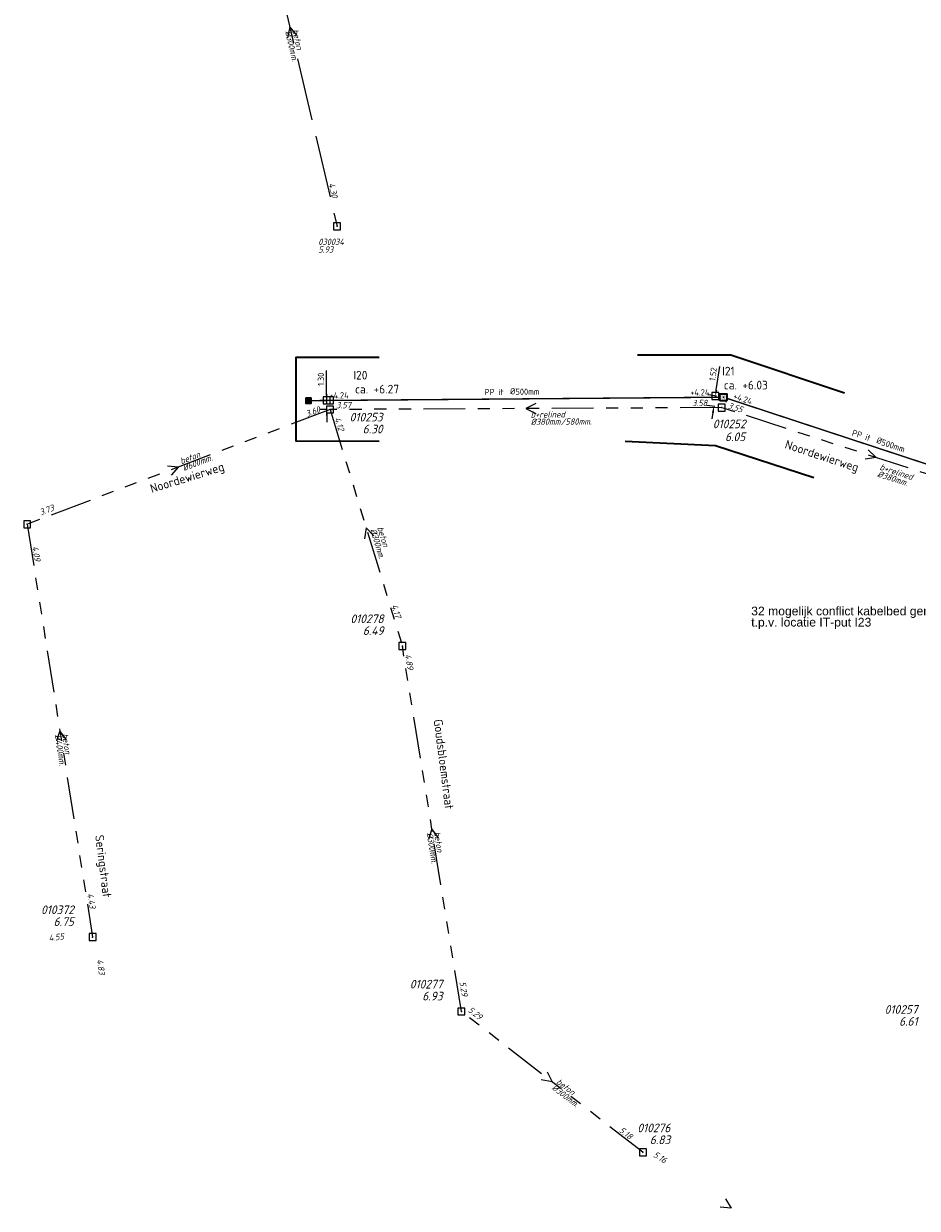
# Model space of a CAD drawing. Header units: metres. Extents: x 151924 to 154502, y 462248 to 463878.
# Tile 2 of 31: x 152949 to 153078, y 463552 to 463723. Entities that reach past the tile are written whole.
import ezdxf
from ezdxf.enums import TextEntityAlignment as Align

# ---------------------------------------------------------------- set-up
doc = ezdxf.new("R2010")
doc.units = ezdxf.units.M
doc.header["$PDMODE"] = 64
doc.header["$PDSIZE"] = 1
for name, pattern in [('RI-GWA-SO', [18.45, 6, -1.8, 1.75, -1.8, 1.75, -1.8, 1.75, -1.8]), ('RI-ITR_BETON-SO', [11.4, 9, -2.4]), ('RI-ITR_PP-SO', [18.45, 6, -1.8, 1.75, -1.8, 1.75, -1.8, 1.75, -1.8])]:
    doc.linetypes.add(name, pattern=pattern)
doc.layers.get('0').update_dxf_attribs({"linetype": 'CONTINUOUS'})
for name, color, linetype, lineweight in [('B-OI-RI-GWA-MATERIAAL-T18', 11, 'CONTINUOUS', 18), ('B-OI-RI-GWA-PUTDEKSELHOOGTE-T25', 11, 'CONTINUOUS', 25), ('B-OI-RI-GWA_BOB-T18', 11, 'CONTINUOUS', 18), ('B-OI-RI-GWA_DIAMETER-HOOGTE-T18', 11, 'CONTINUOUS', 18), ('B-OI-RI-GWA_DIAMETER-T18', 11, 'CONTINUOUS', 18), ('B-OI-RI-GWA_PUTNUMMER-T25', 11, 'CONTINUOUS', 18), ('B-OI-RI-GWA_RIOOLPUT-S', 11, 'CONTINUOUS', 25), ('B-OI-RI-GWA_TRANSPORTLEIDING_BETON_300-G', 11, 'RI-GWA-SO', 18), ('B-OI-RI-GWA_TRANSPORTLEIDING_BETON_400-G', 11, 'RI-GWA-SO', 18), ('B-OI-RI-GWA_TRANSPORTLEIDING_BETON_600-G', 11, 'RI-GWA-SO', 18), ('B-OI-RI-HWA-BOB-T18', 151, 'CONTINUOUS', 18), ('B-OI-RI-HWA-MATERIAAL-T18', 151, 'CONTINUOUS', 18), ('B-OI-RI-HWA-PUTDEKSELHOOGTE-T25', 151, 'CONTINUOUS', 25), ('B-OI-RI-HWA_DIAMETER-T18', 151, 'CONTINUOUS', 18), ('B-OI-RI-HWA_PUTNUMMER-T25', 151, 'CONTINUOUS', 25), ('B-OI-RI-HWA_RIOOLPUT-S', 151, 'CONTINUOUS', 25), ('B-OI-RI-HWA_TRANSPORTLEIDING_BETON_300-G', 151, 'RI-ITR_BETON-SO', 18), ('B-OI-RI-STROOMRICHTING-S', 252, 'CONTINUOUS', 25), ('B-RO-OG-TOPOGRAFIE-T18', 2, 'CONTINUOUS', 18), ('N-OI-RI-ITR_PUTDEKSELHOOGTE-T25', 136, 'CONTINUOUS', 25), ('N-OI-RI-ITR_PUTNUMMER-T25', 136, 'CONTINUOUS', 25), ('N-OI-RI-ITR_RIOOLLEIDING_PP_500-G', 136, 'RI-ITR_PP-SO', 35), ('N-OI-RI-ITR_RIOOLPUT_INSPECTIEPUT-S', 136, 'CONTINUOUS', 25), ('N-OI-RI-ITR_RIOOLPUT_OVERSTORTPUT_BETON-G', 136, 'CONTINUOUS', 35), ('N-OI-RI-ITR_STROOMRICHTING-S', 136, 'CONTINUOUS', 25), ('N-OI-RI-M', 1, 'CONTINUOUS', 18), ('N-RO-KG-GRENS_WERK-G', 7, 'XX-WERKGRENS', 35)]:
    doc.layers.add(name, color=color, linetype=linetype, lineweight=lineweight)
doc.layers.add('opmerkingen nutsgerelateerd', color=190, linetype='CONTINUOUS')
doc.layers.get('0').freeze()
doc.styles.add('ARIAL', font='arial.ttf')
doc.styles.add('NLCS-ISO', font='NLCS-ISO.ttf')
doc.styles.add('NLCS-ISO-M200-T18', font='NLCS-ISO.ttf', dxfattribs={"height": 0.36})
doc.styles.add('NLCS-ISO-M500-T18', font='NLCS-ISO.ttf', dxfattribs={"height": 0.9})
doc.styles.add('NLCS-ISO-M500-T18_CURSIEF', font='NLCS-ISO.ttf', dxfattribs={"oblique": 15, "height": 0.9})
doc.styles.add('NLCS-ISO-M500-T25', font='NLCS-ISO.ttf', dxfattribs={"height": 1.25})
doc.styles.add('NLCS-ISO-M500-T25_CURSIEF', font='NLCS-ISO.ttf', dxfattribs={"oblique": 15, "height": 1.25})
doc.linetypes.add('XX-WERKGRENS', pattern='A,0,[137,NLCS.SHX,S=0.1,R=0,X=-1.1,Y=-1.35],-6', length=6)
doc.dimstyles.new('NLCS-M500-T18-PIJL_L2_H2', dxfattribs={"dimscale": 0.5, "dimtxt": 2.5, "dimasz": 1.8, "dimexe": 2, "dimexo": 2, "dimgap": 0.7, "dimtad": 1, "dimzin": 0, "dimdsep": 46, "dimtxsty": 'NLCS-ISO-M500-T18', "dimcen": 0, "dimdle": 2, "dimclrd": 256, "dimclre": 256, "dimclrt": 256, "dimazin": 0, "dimtfac": 1, "dimtdec": 3, "dimtofl": 0, "dimtmove": 0, "dimatfit": 3, "dimfxl": 2, "dimfxlon": 1, "dimtfillclr": 256, "dimtolj": 1, "dimtzin": 0, "dimlwd": -1, "dimlwe": -1, "dimarcsym": 0})

# ---------------------------------------------------------------- blocks, each defined once
blk = doc.blocks.new('N-SRI-PUT_ITR-SO')
at = {"ltscale": 0.1}
h = blk.add_hatch(dxfattribs=at)
h.set_pattern_fill('DOTS', color=256, scale=0.375, style=0)
h.set_pattern_definition([(0, (-2, -2.00017), (0.297656, 0.59531), [0, -0.59531])])
h.paths.add_polyline_path([(2, -2), (2, 2), (-2, 2), (-2, -2)])
at = {"flags": 128}
blk.add_lwpolyline([(-2, 2), (2, 2), (2, -2), (-2, -2)], close=True, dxfattribs=at)
at = {"lineweight": -3, "flags": 128}
blk.add_lwpolyline([(2, -2), (2, 2), (-2, 2), (-2, -2)], close=True, dxfattribs=at)
blk = doc.blocks.new('N-SRI-PUT_ITR_1X1')
at = {"ltscale": 0.1}
h = blk.add_hatch(dxfattribs=at)
h.set_pattern_fill('DOTS', color=256, scale=0.075, style=0)
h.set_pattern_definition([(0, (-0.40002, -0.40001), (0.059531, 0.119063), [0, -0.119063])])
h.paths.add_polyline_path([(0.5, -0.5), (0.5, 0.5), (-0.5, 0.5), (-0.5, -0.5)])
at = {"lineweight": -3, "flags": 128}
blk.add_lwpolyline([(0.5, -0.5), (0.5, 0.5), (-0.5, 0.5), (-0.5, -0.5)], close=True, dxfattribs=at)
at = {"insert": (0.6, 0.2), "char_height": 0.18, "attachment_point": 1, "rotation": 90, "style": 'NLCS-ISO-M200-T18'}
blk.add_mtext_dynamic_manual_height_columns('1x1', width=0.1588, gutter_width=0.9, heights=[0], dxfattribs=at)
blk = doc.blocks.new('*U32')
at = {"ltscale": 0.1, "insert": (2.43, 1.32), "char_height": 1.8, "attachment_point": 9, "style": 'NLCS-ISO'}
blk.add_mtext_dynamic_manual_height_columns('%%C', width=3.1412, gutter_width=1.8, heights=[0], dxfattribs=at)
at = {"ltscale": 0.1, "style": 'NLCS-ISO'}
for tag, p in [('BOBL', (-36.66, 0)), ('MAT', (-1, 0.6))]:
    blk.add_attdef(tag, text='', height=1.8, dxfattribs=at).set_placement(p, align=Align.BOTTOM_RIGHT)
for tag, p in [('DIA', (2.43, 0.6)), ('BOBR', (60.11, 0))]:
    blk.add_attdef(tag, text='', height=1.8, dxfattribs=at).set_placement(p, align=Align.BOTTOM_LEFT)
blk = doc.blocks.new('*U33')
at = {"ltscale": 0.1, "insert": (2.43, 1.32), "char_height": 1.8, "attachment_point": 9, "style": 'NLCS-ISO'}
blk.add_mtext_dynamic_manual_height_columns('%%C', width=3.1412, gutter_width=1.8, heights=[0], dxfattribs=at)
at = {"ltscale": 0.1, "style": 'NLCS-ISO'}
for tag, p in [('BOBL', (-45.53, 0)), ('MAT', (-1, 0.6))]:
    blk.add_attdef(tag, text='', height=1.8, dxfattribs=at).set_placement(p, align=Align.BOTTOM_RIGHT)
for tag, p in [('DIA', (2.43, 0.6)), ('BOBR', (52.71, 0))]:
    blk.add_attdef(tag, text='', height=1.8, dxfattribs=at).set_placement(p, align=Align.BOTTOM_LEFT)
blk = doc.blocks.new('*D61')
at = {"layer": '', "color": 0, "transparency": 16777216}
for p in [(153048.54, 463669.03), (153049.68, 463668.86), (153049.46, 463667.36)]:
    blk.add_point(p, dxfattribs=at)
at = {"layer": 'N-OI-RI-M', "transparency": 16777216}
for p, q in [((153048.67, 463669.92), (153049.17, 463673.28)), ((153048.7, 463669.01), (153047.55, 463669.18)), ((153048.47, 463667.51), (153047.32, 463667.68)), ((153048.18, 463666.64), (153048.04, 463665.75))]:
    blk.add_line(p, q, dxfattribs=at)
for points in [[(153048.52, 463669.94), (153048.82, 463669.9), (153048.54, 463669.03)], [(153048.03, 463666.66), (153048.33, 463666.62), (153048.31, 463667.53)]]:
    blk.add_solid(points, dxfattribs=at)
at = {"layer": 'N-OI-RI-M', "transparency": 16777216, "insert": (153048.2, 463672.17), "char_height": 0.9, "attachment_point": 5, "rotation": 81.4739, "style": 'NLCS-ISO-M500-T18'}
blk.add_mtext('\\A1;1.52', dxfattribs=at)
blk = doc.blocks.new('*D62')
at = {"layer": '', "color": 0, "transparency": 16777216}
for p in [(152992.63, 463668.39), (152993.1, 463668.39), (152993.11, 463667.09)]:
    blk.add_point(p, dxfattribs=at)
at = {"layer": 'N-OI-RI-M', "transparency": 16777216}
for p, q in [((152992.62, 463669.29), (152992.59, 463672.69)), ((152992.63, 463668.39), (152991.63, 463668.38)), ((152992.64, 463667.09), (152991.64, 463667.08)), ((152992.65, 463666.19), (152992.65, 463665.29))]:
    blk.add_line(p, q, dxfattribs=at)
for points in [[(152992.47, 463669.29), (152992.77, 463669.29), (152992.63, 463668.39)], [(152992.5, 463666.18), (152992.8, 463666.19), (152992.64, 463667.09)]]:
    blk.add_solid(points, dxfattribs=at)
at = {"layer": 'N-OI-RI-M', "transparency": 16777216, "insert": (152991.8, 463671.43), "char_height": 0.9, "attachment_point": 5, "rotation": 90.4728, "style": 'NLCS-ISO-M500-T18'}
blk.add_mtext('\\A1;1.30', dxfattribs=at)

msp = doc.modelspace()

# ---------------------------------------------------------------- linework, layer by layer
at = {"layer": 'B-OI-RI-GWA_RIOOLPUT-S', "linetype": 'Continuous'}
for p in [(153049.46, 463667.36), (152993.11, 463667.09), (152949.55, 463650.59), (153003.52, 463633.05), (152958.96, 463591.19), (153012, 463580.49), (153038.11, 463560.24)]:
    msp.add_point(p, dxfattribs=at)
at = {"layer": 'B-OI-RI-GWA_TRANSPORTLEIDING_BETON_300-G'}
for p, q in [((152993.11, 463667.09), (153003.52, 463633.05)), ((153012, 463580.49), (153003.52, 463633.05)), ((153038.11, 463560.24), (153012, 463580.49))]:
    msp.add_line(p, q, dxfattribs=at)
at = {"layer": 'B-OI-RI-GWA_TRANSPORTLEIDING_BETON_400-G'}
for p, q in [((153049.46, 463667.36), (152993.11, 463667.09)), ((153093.84, 463653), (153049.46, 463667.36)), ((152949.55, 463650.59), (152958.96, 463591.19))]:
    msp.add_line(p, q, dxfattribs=at)
at = {"layer": 'B-OI-RI-GWA_TRANSPORTLEIDING_BETON_600-G'}
msp.add_line((152993.11, 463667.09), (152949.55, 463650.59), dxfattribs=at)
at = {"layer": 'B-OI-RI-HWA_RIOOLPUT-S'}
msp.add_point((152994.12, 463693.46), dxfattribs=at)
at = {"layer": 'B-OI-RI-HWA_TRANSPORTLEIDING_BETON_300-G'}
msp.add_line((152980.56, 463750.8), (152994.12, 463693.46), dxfattribs=at)
at = {"layer": 'B-OI-RI-STROOMRICHTING-S'}
for points in [[(152988.37, 463720.89), (152987.34, 463722.13), (152986.97, 463720.56)], [(153022.72, 463667.95), (153021.28, 463667.22), (153022.73, 463666.51)], [(153070.5, 463661.31), (153071.65, 463660.18), (153070.06, 463659.94)], [(152969.73, 463659), (152971.33, 463658.84), (152970.24, 463657.66)], [(152999.42, 463648.9), (152998.32, 463650.07), (152998.05, 463648.48)], [(152955.19, 463619.58), (152954.26, 463620.89), (152953.77, 463619.36)], [(153008.7, 463605.46), (153007.76, 463606.77), (153007.28, 463605.23)], [(153024.36, 463571.82), (153025.05, 463570.36), (153023.48, 463570.68)], [(153049.98, 463553.56), (153050.81, 463552.18), (153049.21, 463552.34)]]:
    msp.add_lwpolyline(points, dxfattribs=at)
at = {"layer": 'N-OI-RI-ITR_RIOOLLEIDING_PP_500-G', "const_width": 0.2, "flags": 128}
for points in [[(152990.412, 463668.371), (153049.185, 463668.856)], [(153050.186, 463668.696), (153105.227, 463650.573)]]:
    msp.add_lwpolyline(points, dxfattribs=at)
at = {"layer": 'N-OI-RI-ITR_RIOOLPUT_OVERSTORTPUT_BETON-G', "flags": 128}
msp.add_lwpolyline([(153049.187, 463668.357), (153049.182, 463669.357), (153050.182, 463669.362), (153050.187, 463668.362)], close=True, dxfattribs=at)
at = {"layer": 'N-RO-KG-GRENS_WERK-G', "flags": 128}
for points in [[(153000.197, 463674.559), (152988.197, 463674.561), (152988.196, 463662.561), (153000.196, 463662.559)], [(153037.344, 463674.951), (153050.755, 463674.962), (153067.121, 463669.479)], [(153035.559, 463662.555), (153048.565, 463661.925), (153062.686, 463657.3)]]:
    msp.add_lwpolyline(points, dxfattribs=at)

# ---------------------------------------------------------------- block references
at = {"layer": 'N-OI-RI-ITR_RIOOLPUT_INSPECTIEPUT-S', "xscale": 0.2, "yscale": 0.2, "zscale": 0.2, "rotation": 359.9987170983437}
msp.add_blockref('N-SRI-PUT_ITR-SO', (152990.012, 463668.371), dxfattribs=at)
at = {"layer": 'N-OI-RI-ITR_RIOOLPUT_INSPECTIEPUT-S', "rotation": 270.2745295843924}
msp.add_blockref('N-SRI-PUT_ITR_1X1', (153049.685, 463668.86), dxfattribs=at)
at = {"layer": 'N-OI-RI-ITR_STROOMRICHTING-S', "xscale": 0.5, "yscale": 0.5, "zscale": 0.5}
for name, p, rotation in [('*U33', (153018.567, 463668.603), 0.4728430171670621), ('*U32', (153070.987, 463661.826), 341.8571056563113)]:
    msp.add_blockref(name, p, dxfattribs=dict(at, rotation=rotation)).add_auto_attribs({'MAT': 'PP it', 'DIA': '500mm', 'BOBL': '+4.24', 'BOBR': '+4.24'})

# ---------------------------------------------------------------- texts
at = {"layer": 'B-OI-RI-GWA-MATERIAAL-T18', "linetype": 'ByBlock', "style": 'NLCS-ISO-M500-T18_CURSIEF', "oblique": 15}
for s, rotation, p in [('b+relined', 0.27453, (153021.972, 463665.928)), ('beton', 20.74608, (152971.727, 463659.204)), ('b+relined', 342.07002, (153072.081, 463658.452)), ('beton', 287.00451, (152999.88, 463650.107)), ('beton', 279.00185, (152954.531, 463620.427)), ('beton', 279.16509, (153008.037, 463606.308)), ('beton', 322.2041, (153025.573, 463570.217))]:
    msp.add_text(s, height=0.9, rotation=rotation, dxfattribs=at).set_placement(p)
at = {"layer": 'B-OI-RI-GWA-PUTDEKSELHOOGTE-T25', "linetype": 'ByBlock', "style": 'NLCS-ISO-M500-T25_CURSIEF', "oblique": 15}
for s, p in [('6.30', (153000.676, 463663.656)), ('6.05', (153052.819, 463662.54)), ('6.49', (153000.82, 463634.65)), ('6.75', (152956.26, 463592.79)), ('6.93', (153009.3, 463582.09)), ('6.61', (153077.63, 463578.45)), ('6.83', (153042.056, 463561.412))]:
    msp.add_text(s, height=1.25, dxfattribs=at).set_placement(p, align=Align.RIGHT)
at = {"layer": 'B-OI-RI-GWA_BOB-T18', "linetype": 'ByBlock', "style": 'NLCS-ISO-M500-T18_CURSIEF', "oblique": 15}
for s, rotation, p in [('3.57', 0.27453, (152996.114, 463667.27)), ('3.55', 342.07002, (153052.291, 463666.627)), ('3.73', 20.74608, (152953.502, 463652.586)), ('4.17', 287.00451, (153002.512, 463637.029)), ('4.89', 279.16509, (153004.242, 463629.636)), ('4.43', 279.00185, (152958.516, 463595.271)), ('4.55', 7.17403, (152954.867, 463590.876)), ('5.29', 322.2041, (153014.55, 463579.234)), ('5.16', 327.59892, (153041.172, 463558.618))]:
    msp.add_text(s, height=0.9, rotation=rotation, dxfattribs=at).set_placement(p, align=Align.RIGHT)
for s, rotation, p in [('3.58', 0.27453, (153045.192, 463667.576)), ('3.60', 20.74608, (152989.814, 463665.996)), ('4.12', 287.00451, (152993.754, 463665.821)), ('4.09', 279.00185, (152950.264, 463647.362)), ('4.83', 277.41269, (152959.584, 463587.943)), ('5.29', 279.16509, (153011.718, 463584.751)), ('5.18', 322.2041, (153034.602, 463563.254))]:
    msp.add_text(s, height=0.9, rotation=rotation, dxfattribs=at).set_placement(p)
at = {"layer": 'B-OI-RI-GWA_DIAMETER-HOOGTE-T18', "linetype": 'ByBlock', "style": 'NLCS-ISO-M500-T18_CURSIEF', "oblique": 15}
msp.add_text('/580mm.', height=0.9, rotation=0.27453, dxfattribs=at).set_placement((153026.327, 463664.898))
at = {"layer": 'B-OI-RI-GWA_DIAMETER-T18', "linetype": 'ByBlock', "style": 'NLCS-ISO-M500-T18_CURSIEF', "oblique": 15}
for s, rotation, p in [('%%c380mm.', 0.27453, (153021.977, 463664.878)), ('%%c600mm.', 20.74608, (152972.099, 463658.222)), ('%%c380mm.', 342.07002, (153071.758, 463657.453)), ('%%c300mm.', 287.00451, (152998.876, 463649.8)), ('%%c400mm.', 279.00185, (152953.494, 463620.263)), ('%%c300mm.', 279.16509, (153007, 463606.141)), ('%%c300mm.', 322.2041, (153024.929, 463569.387))]:
    msp.add_text(s, height=0.9, rotation=rotation, dxfattribs=at).set_placement(p)
at = {"layer": 'B-OI-RI-GWA_PUTNUMMER-T25', "linetype": 'ByBlock', "style": 'NLCS-ISO-M500-T25_CURSIEF', "oblique": 15}
for s, p in [('010253', (153000.676, 463665.365)), ('010252', (153052.891, 463664.393)), ('010278', (153000.82, 463636.359)), ('010372', (152956.26, 463594.499)), ('010277', (153009.3, 463583.799)), ('010257', (153077.63, 463580.159)), ('010276', (153042.056, 463563.12))]:
    msp.add_text(s, height=1.25, dxfattribs=at).set_placement(p, align=Align.RIGHT)
at = {"layer": 'B-OI-RI-HWA-BOB-T18', "linetype": 'ByBlock', "style": 'NLCS-ISO-M500-T18_CURSIEF', "oblique": 15}
msp.add_text('4.30', height=0.9, rotation=283.30511, dxfattribs=at).set_placement((152993.371, 463697.496), align=Align.RIGHT)
at = {"layer": 'B-OI-RI-HWA-MATERIAAL-T18', "linetype": 'ByBlock', "style": 'NLCS-ISO-M500-T18_CURSIEF', "oblique": 15}
msp.add_text('beton', height=0.9, rotation=283.30511, dxfattribs=at).set_placement((152987.65, 463721.689))
at = {"layer": 'B-OI-RI-HWA-PUTDEKSELHOOGTE-T25', "linetype": 'ByBlock', "style": 'NLCS-ISO-M500-T25_CURSIEF', "oblique": 15}
msp.add_text('5.93', height=0.9, dxfattribs=at).set_placement((152991.42, 463689.66))
at = {"layer": 'B-OI-RI-HWA_DIAMETER-T18', "linetype": 'ByBlock', "style": 'NLCS-ISO-M500-T18_CURSIEF', "oblique": 15}
msp.add_text('%%c300mm.', height=0.9, rotation=283.30511, dxfattribs=at).set_placement((152986.628, 463721.448))
at = {"layer": 'B-OI-RI-HWA_PUTNUMMER-T25', "linetype": 'ByBlock', "style": 'NLCS-ISO-M500-T25_CURSIEF', "oblique": 15}
msp.add_text('030034', height=0.9, dxfattribs=at).set_placement((152991.42, 463690.76))
at = {"layer": 'B-RO-OG-TOPOGRAFIE-T18', "style": 'NLCS-ISO-M200-T18'}
for s, rotation, p in [('Noordewierweg', 341.7, (153063.804, 463660.24)), ('Noordewierweg', 17.2, (152972.611, 463657.128)), ('Goudsbloemstraat', 277.3, (153009.461, 463616.068)), ('Seringstraat', 277.2, (152960.317, 463601.376))]:
    msp.add_text(s, height=1.25, rotation=rotation, dxfattribs=at).set_placement(p, align=Align.MIDDLE)
at = {"layer": 'N-OI-RI-ITR_PUTDEKSELHOOGTE-T25', "style": 'NLCS-ISO-M500-T25'}
for s, p in [('ca. +6.03', (153049.747, 463669.978)), ('ca. +6.27', (152996.707, 463669.395))]:
    msp.add_text(s, height=1.25, dxfattribs=at).set_placement(p)
at = {"layer": 'N-OI-RI-ITR_PUTNUMMER-T25', "style": 'NLCS-ISO-M500-T25'}
for s, p in [('I21', (153049.515, 463671.986)), ('I20', (152996.475, 463671.403))]:
    msp.add_text(s, height=1.25, dxfattribs=at).set_placement(p)
at = {"layer": 'opmerkingen nutsgerelateerd', "style": 'ARIAL'}
for s, p in [('32 mogelijk conflict kabelbed gem. Amersfoort', (153053.69, 463637.478)), ('t.p.v. locatie IT-put I23', (153053.69, 463635.872))]:
    msp.add_text(s, height=1.25, dxfattribs=at).set_placement(p)

# ---------------------------------------------------------------- dimensions: what is measured, and where the dimension line sits
at = {"layer": 'N-OI-RI-M'}
for p1, p2, distance, picture, middle in [((153049.46, 463667.36), (153049.685, 463668.86), 1.162, '*D61', (153048.197, 463672.167)), ((152993.11, 463667.09), (152993.099, 463668.393), 0.472, '*D62', (152991.802, 463671.432))]:
    dim = msp.add_aligned_dim(p1=p1, p2=p2, distance=distance, dimstyle='NLCS-M500-T18-PIJL_L2_H2', dxfattribs=at)
    dim.commit()
    dim.dimension.update_dxf_attribs({"geometry": picture, "text_midpoint": middle})

doc.saveas('drawing.dxf')
